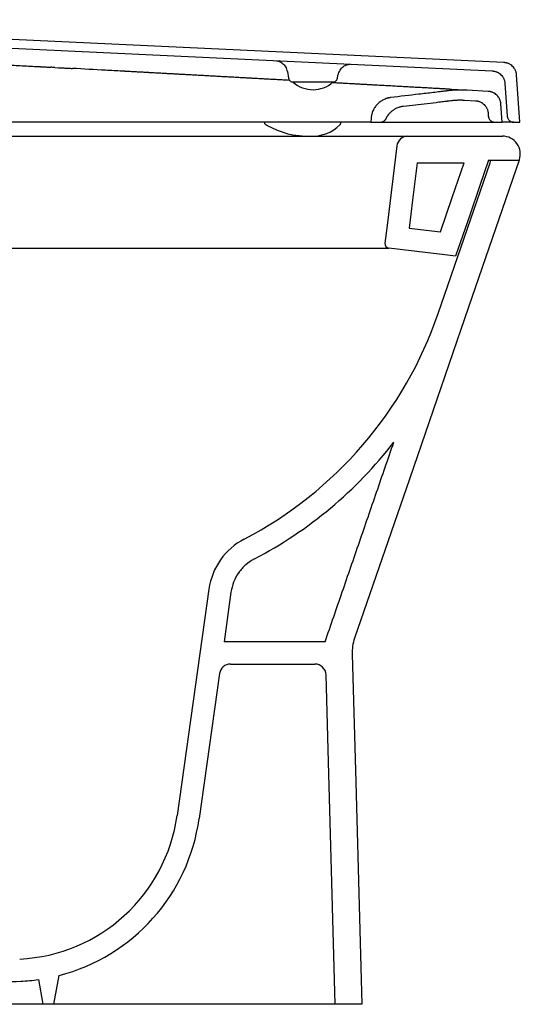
# Model space of a CAD drawing. Header units: millimetres. Extents: x 1143.675 to 1144.225, y 838.048 to 838.49.
# Tile 2 of 2: x 1144 to 1144.225, y 838.048 to 838.49. Entities that reach past the tile are written whole.
import ezdxf

# ---------------------------------------------------------------- set-up
doc = ezdxf.new("R2010")
doc.units = ezdxf.units.MM
doc.layers.add('SANINDUSA', color=3, linetype='Continuous')

msp = doc.modelspace()

# ---------------------------------------------------------------- linework, layer by layer
at = {"layer": 'SANINDUSA'}
for p, q in [((1144.217284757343, 838.4712105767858), (1143.808921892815, 838.4904684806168)), ((1143.817058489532, 838.486080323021), (1144.212033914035, 838.4674537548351)), ((1144.01191858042, 838.4692078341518), (1144.013745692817, 838.4691080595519)), ((1144.015573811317, 838.4690081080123), (1144.017277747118, 838.4689147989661)), ((1144.023473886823, 838.4685739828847), (1144.023446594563, 838.4685754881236)), ((1144.119999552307, 838.467136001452), (1144.120527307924, 838.464142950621)), ((1144.1210248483, 838.463193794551), (1144.120087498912, 838.463245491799)), ((1144.122536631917, 838.4624952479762), (1144.140499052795, 838.4624952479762)), ((1144.142508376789, 838.464142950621), (1144.142742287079, 838.4654695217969)), ((1144.224472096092, 838.4444052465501), (1144.222987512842, 838.465635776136)), ((1144.141495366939, 838.4620647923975), (1144.139867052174, 838.4621545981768)), ((1144.198823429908, 838.4589030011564), (1144.19884933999, 838.4589015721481)), ((1144.210237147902, 838.4582735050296), (1144.20079608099, 838.458794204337)), ((1144.217736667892, 838.4618788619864), (1144.218763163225, 838.4471960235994)), ((1144.199606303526, 838.4543529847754), (1144.204515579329, 838.4540822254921)), ((1144.216472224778, 838.4444052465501), (1144.215892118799, 838.4527011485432)), ((1144.157654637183, 838.4462544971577), (1144.157525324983, 838.4444052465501)), ((1144.164379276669, 838.4460914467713), (1144.164383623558, 838.446091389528)), ((1144.210170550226, 838.4485098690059), (1144.210262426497, 838.4471959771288)), ((1144.157525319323, 838.4444052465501), (1143.871661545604, 838.4444052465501)), ((1144.157525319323, 838.4444052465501), (1144.161686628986, 838.4444052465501)), ((1144.161686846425, 838.4444052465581), (1144.213255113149, 838.4444052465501)), ((1144.213255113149, 838.4444052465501), (1144.216472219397, 838.4444052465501)), ((1144.221755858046, 838.4444052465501), (1144.224472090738, 838.4444052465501)), ((1143.860301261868, 838.438134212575), (1144.174133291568, 838.438134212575)), ((1144.174133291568, 838.438134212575), (1144.216641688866, 838.4381342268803)), ((1144.169170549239, 838.4337435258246), (1144.164789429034, 838.3980596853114)), ((1144.210417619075, 838.4274160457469), (1144.224166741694, 838.4274160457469)), ((1144.211033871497, 838.4261342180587), (1144.211475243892, 838.4274160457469)), ((1144.224205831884, 838.4275296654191), (1144.224166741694, 838.4274160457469)), ((1144.178311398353, 838.4261342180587), (1144.199400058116, 838.4261342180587)), ((1144.187737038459, 838.3584757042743), (1144.211033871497, 838.4261342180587)), ((1144.164789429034, 838.3980596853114), (1144.163814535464, 838.3901193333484)), ((1144.174714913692, 838.396841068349), (1144.188721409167, 838.3951213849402)), ((1143.868878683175, 838.387890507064), (1144.165555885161, 838.387890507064)), ((1144.08478926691, 838.2346947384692), (1144.070490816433, 838.1329559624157)), ((1144.09469195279, 838.233302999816), (1144.091555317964, 838.210984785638)), ((1144.136951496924, 838.210984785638), (1144.091555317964, 838.210984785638)), ((1144.094496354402, 838.2009847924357), (1144.132367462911, 838.2009847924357)), ((1144.089545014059, 838.1966806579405), (1144.08039349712, 838.1315642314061)), ((1144.015156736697, 838.0481342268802), (1144.017440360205, 838.0610852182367)), ((1144.008198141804, 838.0592420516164), (1144.010156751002, 838.0481342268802)), ((1144.007656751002, 838.0481342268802), (1143.743356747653, 838.0481342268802)), ((1144.007849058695, 838.0481342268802), (1144.007656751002, 838.0481342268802)), ((1144.010156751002, 838.0481342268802), (1144.007849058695, 838.0481342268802)), ((1144.015156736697, 838.0481342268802), (1144.010156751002, 838.0481342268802)), ((1144.141488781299, 838.0481342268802), (1144.015156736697, 838.0481342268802)), ((1144.15349345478, 838.0481342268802), (1144.141488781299, 838.0481342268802))]:
    msp.add_line(p, q, dxfattribs=at)
at = {"layer": 'SANINDUSA', "flags": 128}
for points in [[(1144.110303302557, 838.4433228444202), (1144.110726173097, 838.4430942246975), (1144.110841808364, 838.4430299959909), (1144.110869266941, 838.4430148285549), (1144.110882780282, 838.44300737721), (1144.110883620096, 838.4430069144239), (1144.110883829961, 838.4430067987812), (1144.110883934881, 838.4430067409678), (1144.110883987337, 838.4430067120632), (1144.110884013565, 838.4430066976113), (1144.110884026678, 838.4430066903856), (1144.110884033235, 838.4430066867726), (1144.110884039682, 838.443006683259), (1144.115458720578, 838.4408004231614), (1144.120169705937, 838.4392372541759), (1144.122447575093, 838.4387497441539), (1144.126690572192, 838.4382416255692), (1144.12797205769, 838.4381738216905), (1144.128741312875, 838.4381508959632), (1144.129525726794, 838.4381396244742), (1144.130067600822, 838.4381381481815), (1144.13021986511, 838.4381385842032), (1144.130298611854, 838.438138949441), (1144.130318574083, 838.4381390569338), (1144.130328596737, 838.4381391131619), (1144.130331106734, 838.4381391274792), (1144.130331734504, 838.4381391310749), (1144.130331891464, 838.4381391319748), (1144.130331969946, 838.4381391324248), (1144.130331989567, 838.4381391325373), (1144.130331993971, 838.4381391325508), (1144.13034421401, 838.4381391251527), (1144.130605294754, 838.4381399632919), (1144.13101665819, 838.4381429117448)], [(1144.224166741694, 838.4274160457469), (1144.201394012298, 838.3612798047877), (1144.174806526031, 838.2840645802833), (1144.150190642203, 838.2125754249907)], [(1144.210417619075, 838.4274160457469), (1144.206346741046, 838.415593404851), (1144.201915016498, 838.4027227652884), (1144.19554018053, 838.384209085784)], [(1144.178311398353, 838.4261342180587), (1144.176254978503, 838.4093848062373), (1144.174714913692, 838.396841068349)], [(1144.188721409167, 838.3951213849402), (1144.194041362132, 838.4105716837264), (1144.199400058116, 838.4261342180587)], [(1144.19554018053, 838.384209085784), (1144.190723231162, 838.3848005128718), (1144.165555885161, 838.387890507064)], [(1144.149108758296, 838.2055069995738), (1144.150713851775, 838.1478982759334), (1144.152103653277, 838.0980162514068), (1144.15349345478, 838.0481342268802)], [(1144.141488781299, 838.0481342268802), (1144.139964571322, 838.1028407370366), (1144.138455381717, 838.1570082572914), (1144.137365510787, 838.1961240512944)]]:
    msp.add_lwpolyline(points, dxfattribs=at)
at = {"layer": 'SANINDUSA'}
for centre, radius, start, end in [((1144.131511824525, 838.4722483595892), 0.01324676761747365, 227.617710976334, 312.5815556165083), ((1144.131266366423, 838.455681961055), 0.01754082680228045, 269.1843194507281, 314.4734662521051), ((1144.174133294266, 838.4331342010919), 0.005000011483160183, 90.00003091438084, 173.0002699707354), ((1144.216641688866, 838.4301342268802), 0.008000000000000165, 340.9998770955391, 90), ((1144.16579963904, 838.3898756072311), 0.002000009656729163, 173.0003967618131, 262.999595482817), ((1144.017384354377, 838.41677484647), 0.1800522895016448, 297.5372898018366, 341.1077125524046), ((1144.017471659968, 838.4166543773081), 0.1899051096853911, 297.530779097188, 322.3470854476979), ((1144.11449737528, 838.2305194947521), 0.03000007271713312, 117.5381356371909, 171.9999217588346), ((1144.169100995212, 838.206064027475), 0.01999999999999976, 160.9998770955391, 181.5959535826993), ((1144.094496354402, 838.1959847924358), 0.005000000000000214, 90, 172.0000000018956), ((1144.132367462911, 838.1959847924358), 0.004999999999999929, 1.595953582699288, 90), ((1143.996220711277, 838.1433939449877), 0.07500000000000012, 272.721264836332, 352.0000000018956), ((1143.996220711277, 838.1433939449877), 0.08499999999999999, 284.4563835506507, 352.0000000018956), ((1143.985286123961, 838.3734467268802), 0.3153125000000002, 266.7971844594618, 272.721264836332), ((1143.996220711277, 838.1433939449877), 0.08499999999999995, 272.721264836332, 278.1005622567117)]:
    msp.add_arc(centre, radius, start, end, dxfattribs=at)
for points, knots in [([(1144.115142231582, 838.4720230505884), (1144.115547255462, 838.4719628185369), (1144.116370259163, 838.4718404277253), (1144.117902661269, 838.4709250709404), (1144.119343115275, 838.4693526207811), (1144.119778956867, 838.4678746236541), (1144.120003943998, 838.4671116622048)], [0, 0, 0, 0, 0.2339399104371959, 0.4753631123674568, 0.7291755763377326, 1, 1, 1, 1]), ([(1144.222987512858, 838.4656357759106), (1144.22298168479, 838.4657082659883), (1144.222970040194, 838.4658531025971), (1144.22294261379, 838.4660692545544), (1144.222907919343, 838.4662841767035), (1144.222865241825, 838.4664978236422), (1144.222789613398, 838.4668161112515), (1144.222661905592, 838.4672340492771), (1144.22245548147, 838.4677390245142), (1144.222204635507, 838.4682228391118), (1144.221812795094, 838.4688350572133), (1144.221221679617, 838.4695293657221), (1144.220513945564, 838.4701057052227), (1144.219893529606, 838.470484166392), (1144.219403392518, 838.470724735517), (1144.218894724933, 838.4709196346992), (1144.218428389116, 838.471051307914), (1144.218011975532, 838.471135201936), (1144.217649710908, 838.4711869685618), (1144.217406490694, 838.4712027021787), (1144.21728476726, 838.4712105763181)], [0, 0, 0, 0, 0.02502138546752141, 0.04999322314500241, 0.07494852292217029, 0.09992036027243, 0.1249417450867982, 0.1875029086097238, 0.2500640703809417, 0.3124115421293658, 0.3747590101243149, 0.4998950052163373, 0.6243355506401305, 0.6870047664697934, 0.749673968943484, 0.8119370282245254, 0.8742000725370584, 0.9161594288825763, 0.9580406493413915, 1, 1, 1, 1]), ([(1143.993616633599, 838.4702052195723), (1143.993617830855, 838.4702051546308), (1143.993621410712, 838.4702049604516), (1143.993626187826, 838.4702047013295), (1143.993633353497, 838.4702043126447), (1143.993650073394, 838.4702034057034), (1143.993683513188, 838.4702015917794), (1143.993750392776, 838.4701979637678), (1143.993884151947, 838.4701907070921), (1143.99415167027, 838.4701761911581), (1143.994686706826, 838.470147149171), (1143.995756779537, 838.4700890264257), (1143.997896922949, 838.469972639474), (1143.999731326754, 838.4698726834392), (1144.00095425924, 838.4698060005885)], [0, 0, 0, 0, 0.0009765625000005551, 0.0009765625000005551, 0.001953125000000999, 0.003906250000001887, 0.007812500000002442, 0.01562500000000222, 0.03125000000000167, 0.06250000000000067, 0.1250000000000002, 0.2500000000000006, 0.5000000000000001, 1, 1, 1, 1]), ([(1144.008263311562, 838.4694072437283), (1144.008274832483, 838.4694066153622), (1144.008282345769, 838.4694062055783), (1144.008301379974, 838.4694051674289), (1144.008329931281, 838.4694036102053), (1144.008396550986, 838.4693999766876), (1144.008529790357, 838.4693927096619), (1144.008796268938, 838.469378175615), (1144.009329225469, 838.469349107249), (1144.009786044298, 838.4693241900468), (1144.01009058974, 838.4693075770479)], [0, 0, 0, 0, 0.015625, 0.015625, 0.03125000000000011, 0.06249999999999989, 0.1249999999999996, 0.2499999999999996, 0.4999999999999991, 1, 1, 1, 1]), ([(1144.015573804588, 838.4690084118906), (1144.015269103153, 838.4690250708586), (1144.014659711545, 838.4690583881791), (1144.014050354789, 838.4690916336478), (1144.013745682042, 838.4691082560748)], [0, 0, 0, 0, 0.5000092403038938, 0.9999999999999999, 0.9999999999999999, 0.9999999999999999, 0.9999999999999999]), ([(1144.017277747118, 838.4689147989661), (1144.017910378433, 838.468880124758), (1144.018859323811, 838.4688280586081), (1144.019887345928, 838.468771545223), (1144.020282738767, 838.4687497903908), (1144.020364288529, 838.4687453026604), (1144.020363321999, 838.468745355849), (1144.020364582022, 838.4687452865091), (1144.020366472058, 838.4687451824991), (1144.02037088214, 838.4687449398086), (1144.020379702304, 838.4687444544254), (1144.020397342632, 838.4687434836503), (1144.020452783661, 838.4687404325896), (1144.020825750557, 838.4687199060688), (1144.021833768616, 838.4686644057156), (1144.022801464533, 838.4686110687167), (1144.023446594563, 838.4685754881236)], [0, 0, 0, 0, 0.1250000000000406, 0.187500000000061, 0.2031250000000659, 0.2031250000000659, 0.2036132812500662, 0.2036132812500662, 0.2041015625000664, 0.2050781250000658, 0.2070312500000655, 0.2109375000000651, 0.2187500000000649, 0.2500000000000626, 0.5000000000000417, 1, 1, 1, 1]), ([(1144.051248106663, 838.4670421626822), (1144.050417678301, 838.4670879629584), (1144.049171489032, 838.4671566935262), (1144.047873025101, 838.467228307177), (1144.047379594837, 838.4672555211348), (1144.047288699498, 838.4672605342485), (1144.047249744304, 838.4672626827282), (1144.047230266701, 838.4672637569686), (1144.047218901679, 838.4672643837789), (1144.04719954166, 838.4672654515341), (1144.047034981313, 838.4672745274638), (1144.046560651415, 838.4673006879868), (1144.043617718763, 838.4674629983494), (1144.040828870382, 838.467616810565), (1144.033391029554, 838.4680270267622), (1144.028431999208, 838.4683005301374), (1144.023473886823, 838.4685739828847)], [0, 0, 0, 0, 0.1250000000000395, 0.1875000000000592, 0.1953125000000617, 0.1992187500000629, 0.2011718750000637, 0.2011718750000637, 0.2021484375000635, 0.2021484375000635, 0.2031250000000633, 0.2187500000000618, 0.2500000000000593, 0.5000000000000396, 0.5000000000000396, 1, 1, 1, 1]), ([(1144.059246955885, 838.4666010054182), (1144.058915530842, 838.4666192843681), (1144.058418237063, 838.4666467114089), (1144.057837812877, 838.466678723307), (1144.057547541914, 838.4666947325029), (1144.057402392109, 838.4667027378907), (1144.057329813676, 838.4667067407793), (1144.057293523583, 838.466708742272), (1144.057275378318, 838.4667097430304), (1144.057267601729, 838.4667101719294), (1144.057262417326, 838.4667104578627), (1144.057258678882, 838.4667106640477), (1144.057257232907, 838.466710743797)], [0, 0, 0, 0, 0.4999999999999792, 0.7499999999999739, 0.8749999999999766, 0.9374999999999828, 0.9687499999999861, 0.9843749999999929, 0.9921874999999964, 0.9960937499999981, 0.9960937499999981, 1, 1, 1, 1]), ([(1144.14274295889, 838.4654738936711), (1144.142990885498, 838.466291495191), (1144.143469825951, 838.4678709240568), (1144.145095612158, 838.4695048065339), (1144.146814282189, 838.4703855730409), (1144.147725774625, 838.4704391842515), (1144.148171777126, 838.470465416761)], [0, 0, 0, 0, 0.2738860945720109, 0.5290885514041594, 0.769578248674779, 1, 1, 1, 1]), ([(1144.212033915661, 838.4674537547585), (1144.212106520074, 838.4674495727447), (1144.212251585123, 838.4674412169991), (1144.212468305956, 838.4674187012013), (1144.212683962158, 838.4673888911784), (1144.21289852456, 838.467351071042), (1144.213218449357, 838.4672826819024), (1144.213639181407, 838.4671644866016), (1144.214148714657, 838.4669695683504), (1144.214638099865, 838.4667297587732), (1144.2152590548, 838.4663519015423), (1144.215966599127, 838.4657766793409), (1144.216558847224, 838.4650821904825), (1144.216951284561, 838.4644705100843), (1144.217202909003, 838.4639859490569), (1144.217409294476, 838.4634818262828), (1144.217551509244, 838.4630185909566), (1144.217644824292, 838.4626041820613), (1144.21770479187, 838.4622431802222), (1144.217726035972, 838.4620003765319), (1144.217736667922, 838.461878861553)], [0, 0, 0, 0, 0.02502138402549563, 0.04999321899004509, 0.07494851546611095, 0.09992034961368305, 0.1249417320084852, 0.1875029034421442, 0.2500640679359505, 0.312411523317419, 0.3747589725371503, 0.4998949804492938, 0.624335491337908, 0.6870047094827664, 0.7496739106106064, 0.8119369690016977, 0.8742000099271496, 0.9161593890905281, 0.9580406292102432, 1, 1, 1, 1]), ([(1144.077461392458, 838.4655964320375), (1144.077057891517, 838.46561868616), (1144.076452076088, 838.4656520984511), (1144.075744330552, 838.4656911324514), (1144.075390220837, 838.46571066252), (1144.075213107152, 838.4657204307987), (1144.075124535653, 838.4657253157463), (1144.075080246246, 838.465727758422), (1144.075058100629, 838.4657289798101), (1144.075048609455, 838.465729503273), (1144.075042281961, 838.4657298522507), (1144.075037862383, 838.4657300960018), (1144.075035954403, 838.465730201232)], [0, 0, 0, 0, 0.4999999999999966, 0.7500000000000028, 0.8750000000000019, 0.9375000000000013, 0.9687499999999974, 0.9843749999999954, 0.992187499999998, 0.996093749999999, 0.996093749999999, 1, 1, 1, 1]), ([(1144.105575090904, 838.4640458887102), (1144.105220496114, 838.4640654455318), (1144.104687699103, 838.4640948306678), (1144.104064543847, 838.464129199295), (1144.103752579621, 838.4641464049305), (1144.103596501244, 838.4641550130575), (1144.103529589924, 838.4641587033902), (1144.103484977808, 838.464161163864), (1144.103460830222, 838.464162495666), (1144.103440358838, 838.4641636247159)], [0, 0, 0, 0, 0.500000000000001, 0.7500000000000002, 0.8750000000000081, 0.9375000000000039, 0.9687500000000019, 0.9687500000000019, 1, 1, 1, 1]), ([(1144.120526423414, 838.4641479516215), (1144.120590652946, 838.4639227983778), (1144.120718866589, 838.4634733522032), (1144.121196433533, 838.462936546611), (1144.121818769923, 838.4625668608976), (1144.12229786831, 838.4625190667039), (1144.122536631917, 838.4624952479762)], [0, 0, 0, 0, 0.2518336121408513, 0.5027049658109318, 0.7521679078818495, 1, 1, 1, 1]), ([(1144.140499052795, 838.4624952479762), (1144.140737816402, 838.4625190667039), (1144.141216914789, 838.4625668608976), (1144.14183925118, 838.462936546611), (1144.142316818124, 838.4634733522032), (1144.142445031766, 838.4639227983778), (1144.142509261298, 838.4641479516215)], [0, 0, 0, 0, 0.2478320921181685, 0.4972950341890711, 0.7481663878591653, 1, 1, 1, 1]), ([(1144.152298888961, 838.4614689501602), (1144.152016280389, 838.4614845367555), (1144.151590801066, 838.4615080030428), (1144.151091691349, 838.4615355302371), (1144.150841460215, 838.4615493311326), (1144.150716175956, 838.4615562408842), (1144.150653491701, 838.4615596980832), (1144.150626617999, 838.4615611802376), (1144.150608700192, 838.4615621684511), (1144.150598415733, 838.4615627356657), (1144.15059077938, 838.4615631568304)], [0, 0, 0, 0, 0.4999999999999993, 0.7499999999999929, 0.8749999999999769, 0.9374999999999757, 0.9687499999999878, 0.9843749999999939, 0.9843749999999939, 1, 1, 1, 1]), ([(1144.191836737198, 838.4584834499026), (1144.191710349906, 838.458467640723), (1144.191583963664, 838.4584518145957), (1144.191394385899, 838.4584280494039), (1144.191325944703, 838.4584194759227), (1144.191193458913, 838.4584029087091), (1144.190862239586, 838.4583615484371), (1144.190001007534, 838.4582547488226), (1144.189205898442, 838.4581576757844), (1144.187615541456, 838.4579652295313), (1144.186555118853, 838.4578391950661), (1144.18337351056, 838.4574654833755), (1144.181251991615, 838.4572221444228), (1144.17488753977, 838.4564922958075), (1144.170644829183, 838.4560050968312), (1144.166404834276, 838.4554815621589)], [0, 0, 0, 0, 0.01562500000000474, 0.01562500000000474, 0.0234375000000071, 0.0234375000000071, 0.03125000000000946, 0.06250000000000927, 0.1250000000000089, 0.1250000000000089, 0.250000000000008, 0.250000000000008, 0.5000000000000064, 0.5000000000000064, 1, 1, 1, 1]), ([(1144.170769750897, 838.4604502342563), (1144.170533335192, 838.460463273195), (1144.170176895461, 838.46048293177), (1144.169757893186, 838.4605060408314), (1144.169547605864, 838.460517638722), (1144.169442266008, 838.4605234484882), (1144.16939707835, 838.4605259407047), (1144.169366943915, 838.4605276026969), (1144.169352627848, 838.4605283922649), (1144.169336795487, 838.4605292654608)], [0, 0, 0, 0, 0.4999999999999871, 0.7499999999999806, 0.8749999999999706, 0.9374999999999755, 0.9687499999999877, 0.9687499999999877, 1, 1, 1, 1]), ([(1144.184539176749, 838.4596908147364), (1144.184357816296, 838.4597008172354), (1144.184083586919, 838.4597159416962), (1144.183759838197, 838.4597337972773), (1144.183597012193, 838.4597427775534), (1144.183515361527, 838.4597472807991), (1144.183480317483, 838.459749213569), (1144.183456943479, 838.4597505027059), (1144.183446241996, 838.4597510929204), (1144.183433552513, 838.4597517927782)], [0, 0, 0, 0, 0.5000000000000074, 0.7500000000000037, 0.8749999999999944, 0.9375000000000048, 0.9687500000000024, 0.9687500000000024, 1, 1, 1, 1]), ([(1144.20079608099, 838.458794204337), (1144.200582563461, 838.4588051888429), (1144.200155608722, 838.458827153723), (1144.199514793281, 838.4588496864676), (1144.198873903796, 838.458864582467), (1144.198232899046, 838.4588710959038), (1144.197591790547, 838.458869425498), (1144.19695057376, 838.4588595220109), (1144.196149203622, 838.4588368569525), (1144.195188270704, 838.4587928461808), (1144.194068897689, 838.4587158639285), (1144.192951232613, 838.4586155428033), (1144.192208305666, 838.4585274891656), (1144.191836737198, 838.4584834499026)], [0, 0, 0, 0, 0.07145094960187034, 0.1428750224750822, 0.2142839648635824, 0.2856895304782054, 0.3571034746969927, 0.4285375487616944, 0.5000034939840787, 0.6250226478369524, 0.7499864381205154, 0.8749578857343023, 1, 1, 1, 1]), ([(1144.192879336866, 838.4592308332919), (1144.192989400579, 838.459224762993), (1144.193209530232, 838.4592126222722), (1144.193422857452, 838.4592008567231), (1144.193529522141, 838.459194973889)], [0, 0, 0, 0, 0.4999949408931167, 1, 1, 1, 1]), ([(1144.193529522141, 838.459194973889), (1144.193635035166, 838.4591891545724), (1144.193846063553, 838.4591775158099), (1144.194050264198, 838.4591662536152), (1144.194152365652, 838.4591606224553)], [0, 0, 0, 0, 0.4999944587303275, 1, 1, 1, 1]), ([(1144.194152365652, 838.4591606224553), (1144.194253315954, 838.4591550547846), (1144.194455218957, 838.4591439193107), (1144.194650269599, 838.4591331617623), (1144.194747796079, 838.4591277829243)], [0, 0, 0, 0, 0.4999940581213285, 1, 1, 1, 1]), ([(1144.194747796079, 838.4591277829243), (1144.19484417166, 838.4591224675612), (1144.195036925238, 838.4591118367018), (1144.195222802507, 838.4591015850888), (1144.195315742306, 838.459096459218)], [0, 0, 0, 0, 0.4999937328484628, 1, 1, 1, 1]), ([(1144.195315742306, 838.459096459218), (1144.195407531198, 838.4590913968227), (1144.195591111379, 838.4590812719), (1144.195767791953, 838.4590715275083), (1144.195856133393, 838.459066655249)], [0, 0, 0, 0, 0.4999934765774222, 1, 1, 1, 1]), ([(1144.195856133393, 838.459066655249), (1144.195943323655, 838.4590618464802), (1144.196117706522, 838.4590522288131), (1144.196285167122, 838.4590429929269), (1144.196368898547, 838.4590383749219)], [0, 0, 0, 0, 0.4999932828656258, 1, 1, 1, 1]), ([(1144.196368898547, 838.4590383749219), (1144.19646604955, 838.4590330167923), (1144.196660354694, 838.45902230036), (1144.19684502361, 838.4590121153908), (1144.19693735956, 838.4590070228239)], [0, 0, 0, 0, 0.4999919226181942, 1, 1, 1, 1]), ([(1144.19693735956, 838.4590070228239), (1144.197028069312, 838.459002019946), (1144.197209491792, 838.4589920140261), (1144.197381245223, 838.4589825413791), (1144.197467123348, 838.4589778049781)], [0, 0, 0, 0, 0.4999917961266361, 1, 1, 1, 1]), ([(1144.197467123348, 838.4589778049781), (1144.197551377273, 838.4589731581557), (1144.197719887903, 838.4589638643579), (1144.197878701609, 838.4589551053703), (1144.197958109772, 838.4589507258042)], [0, 0, 0, 0, 0.499991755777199, 0.9999999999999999, 0.9999999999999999, 0.9999999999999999, 0.9999999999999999]), ([(1144.197958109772, 838.4589507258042), (1144.19803589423, 838.4589464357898), (1144.198191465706, 838.4589378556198), (1144.198337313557, 838.4589298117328), (1144.198410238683, 838.4589257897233)], [0, 0, 0, 0, 0.4999917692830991, 0.9999999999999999, 0.9999999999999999, 0.9999999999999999, 0.9999999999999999]), ([(1144.198410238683, 838.4589257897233), (1144.198481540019, 838.4589218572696), (1144.198624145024, 838.4589139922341), (1144.198757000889, 838.4589066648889), (1144.198823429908, 838.4589030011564)], [0, 0, 0, 0, 0.4999918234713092, 0.9999999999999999, 0.9999999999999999, 0.9999999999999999, 0.9999999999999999]), ([(1144.215892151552, 838.4527006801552), (1144.215886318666, 838.4527732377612), (1144.215874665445, 838.4529181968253), (1144.215847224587, 838.4531345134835), (1144.21581251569, 838.4533495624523), (1144.215769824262, 838.4535632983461), (1144.215694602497, 838.4538798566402), (1144.215568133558, 838.4542943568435), (1144.215363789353, 838.4547961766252), (1144.21511469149, 838.4552787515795), (1144.214726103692, 838.4558883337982), (1144.214139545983, 838.4565812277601), (1144.213438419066, 838.4571566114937), (1144.212822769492, 838.4575357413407), (1144.212337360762, 838.4577771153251), (1144.211831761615, 838.4579741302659), (1144.211367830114, 838.4581079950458), (1144.210954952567, 838.4581938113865), (1144.210597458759, 838.458247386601), (1144.210357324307, 838.4582647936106), (1144.210237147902, 838.4582735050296)], [0, 0, 0, 0, 0.02518127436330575, 0.05030835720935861, 0.07541445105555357, 0.1005328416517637, 0.1256967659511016, 0.1879680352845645, 0.250239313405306, 0.3129134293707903, 0.3755875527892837, 0.5000584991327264, 0.6251990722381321, 0.6875614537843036, 0.7499238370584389, 0.8124880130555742, 0.8750521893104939, 0.9167266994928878, 0.9583254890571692, 1, 1, 1, 1]), ([(1144.166404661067, 838.4554815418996), (1144.166309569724, 838.4554689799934), (1144.166119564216, 838.4554438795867), (1144.16583625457, 838.4553959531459), (1144.165554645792, 838.4553405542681), (1144.165274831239, 838.4552769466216), (1144.16499678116, 838.4552053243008), (1144.164536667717, 838.4550726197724), (1144.163903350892, 838.4548500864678), (1144.163117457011, 838.4544945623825), (1144.162365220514, 838.4540732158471), (1144.161414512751, 838.4534272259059), (1144.160336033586, 838.4524701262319), (1144.159437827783, 838.4513413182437), (1144.158843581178, 838.4503574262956), (1144.158463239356, 838.449583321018), (1144.158151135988, 838.4487808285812), (1144.157936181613, 838.4480468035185), (1144.157795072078, 838.4473930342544), (1144.157704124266, 838.4468261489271), (1144.157671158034, 838.4464451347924), (1144.157654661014, 838.4462544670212)], [0, 0, 0, 0, 0.02088884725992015, 0.04173877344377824, 0.06256689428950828, 0.08339037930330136, 0.1042264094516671, 0.1250921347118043, 0.1876763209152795, 0.250221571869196, 0.3127313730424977, 0.375216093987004, 0.5002996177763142, 0.6251174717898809, 0.6877517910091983, 0.7503777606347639, 0.8127185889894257, 0.875062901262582, 0.9167299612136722, 0.9583298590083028, 0.9999999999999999, 0.9999999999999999, 0.9999999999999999, 0.9999999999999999]), ([(1144.172206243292, 838.4516478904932), (1144.175742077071, 838.4520645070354), (1144.179278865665, 838.4524650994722), (1144.184583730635, 838.4530770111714), (1144.186351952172, 838.4532829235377), (1144.189003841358, 838.4536000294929), (1144.190108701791, 838.4537338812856), (1144.191323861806, 838.4538843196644), (1144.191655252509, 838.4539256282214), (1144.191876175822, 838.4539532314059), (1144.191987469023, 838.4539671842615), (1144.192514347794, 838.4540332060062), (1144.192935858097, 838.4540858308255), (1144.193357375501, 838.4541382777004)], [0, 0, 0, 0, 0.500000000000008, 0.500000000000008, 0.75000000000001, 0.75000000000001, 0.875000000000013, 0.9062500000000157, 0.9218750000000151, 0.9218750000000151, 0.9375000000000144, 0.9375000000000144, 1, 1, 1, 1]), ([(1144.193357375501, 838.4541382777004), (1144.19354613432, 838.4541608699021), (1144.193923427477, 838.4542060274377), (1144.194490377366, 838.4542620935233), (1144.195057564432, 838.4543095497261), (1144.195625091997, 838.4543475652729), (1144.1961929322, 838.454376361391), (1144.196761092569, 838.4543958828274), (1144.197329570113, 838.4544061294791), (1144.19789836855, 838.4544071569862), (1144.198467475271, 838.4543987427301), (1144.199036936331, 838.4543817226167), (1144.199416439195, 838.4543625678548), (1144.199606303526, 838.4543529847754)], [0, 0, 0, 0, 0.09108977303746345, 0.1820712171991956, 0.272968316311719, 0.3638051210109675, 0.4546057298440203, 0.5453942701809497, 0.636194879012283, 0.7270316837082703, 0.8179287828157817, 0.9089102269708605, 1, 1, 1, 1]), ([(1144.204515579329, 838.4540822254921), (1144.204587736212, 838.4540774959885), (1144.204731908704, 838.454068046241), (1144.204947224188, 838.4540440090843), (1144.20516143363, 838.4540127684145), (1144.205374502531, 838.4539736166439), (1144.20569209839, 838.4539033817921), (1144.206109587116, 838.4537830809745), (1144.206615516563, 838.4535859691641), (1144.207101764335, 838.4533442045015), (1144.207717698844, 838.452964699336), (1144.208419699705, 838.4523883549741), (1144.209006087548, 838.4516950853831), (1144.209394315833, 838.4510852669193), (1144.209643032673, 838.4506031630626), (1144.209847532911, 838.4501004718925), (1144.209988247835, 838.4496386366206), (1144.21008020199, 838.449226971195), (1144.210139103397, 838.4488700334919), (1144.210160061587, 838.4486299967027), (1144.210170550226, 838.4485098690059)], [0, 0, 0, 0, 0.02501665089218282, 0.04998432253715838, 0.0749356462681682, 0.0999033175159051, 0.124919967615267, 0.1874599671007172, 0.2499999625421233, 0.312539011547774, 0.375078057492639, 0.5000283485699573, 0.6249815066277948, 0.6874242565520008, 0.749867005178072, 0.8124080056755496, 0.8749490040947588, 0.9166579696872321, 0.9582910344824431, 1, 1, 1, 1]), ([(1144.16438362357, 838.4460913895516), (1144.164430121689, 838.4461847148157), (1144.164522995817, 838.4463711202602), (1144.164673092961, 838.4466447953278), (1144.164830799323, 838.446913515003), (1144.164996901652, 838.4471768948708), (1144.165171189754, 838.4474350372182), (1144.165353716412, 838.447687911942), (1144.165544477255, 838.4479355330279), (1144.165941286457, 838.4484188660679), (1144.166592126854, 838.4490977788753), (1144.167566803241, 838.4498865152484), (1144.16863159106, 838.4505495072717), (1144.169582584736, 838.4509853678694), (1144.170369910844, 838.4512611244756), (1144.170972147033, 838.4514297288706), (1144.171584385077, 838.4515630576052), (1144.171998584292, 838.4516195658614), (1144.172206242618, 838.4516478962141)], [0, 0, 0, 0, 0.03126734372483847, 0.06245257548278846, 0.0935860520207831, 0.1246982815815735, 0.1558198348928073, 0.186981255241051, 0.2182129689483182, 0.2495451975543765, 0.3745136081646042, 0.4994320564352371, 0.6246301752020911, 0.7497142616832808, 0.8122691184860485, 0.8746712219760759, 0.9371665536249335, 1, 1, 1, 1]), ([(1144.161686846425, 838.4444052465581), (1144.161742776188, 838.4444061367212), (1144.161854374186, 838.4444079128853), (1144.162021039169, 838.4444223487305), (1144.162186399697, 838.4444454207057), (1144.162350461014, 838.4444779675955), (1144.162593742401, 838.4445404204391), (1144.162909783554, 838.4446549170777), (1144.163280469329, 838.4448522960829), (1144.163620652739, 838.4450987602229), (1144.163889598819, 838.4453586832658), (1144.164096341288, 838.4456112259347), (1144.164254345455, 838.445842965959), (1144.164340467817, 838.4460084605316), (1144.164383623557, 838.4460913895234)], [0, 0, 0, 0, 0.05007206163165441, 0.09990998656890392, 0.1496696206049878, 0.19950754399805, 0.2495796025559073, 0.3744859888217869, 0.4993923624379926, 0.6244113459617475, 0.7494303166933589, 0.8330757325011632, 0.9163545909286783, 1, 1, 1, 1]), ([(1144.210262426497, 838.4471959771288), (1144.2102663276, 838.4471492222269), (1144.210274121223, 838.4470558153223), (1144.210294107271, 838.4469166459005), (1144.210320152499, 838.446778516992), (1144.210363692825, 838.4465959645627), (1144.210434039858, 838.4463716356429), (1144.210579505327, 838.4460259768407), (1144.210821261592, 838.4456212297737), (1144.211196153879, 838.4451992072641), (1144.211643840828, 838.4448537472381), (1144.212063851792, 838.4446407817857), (1144.212418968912, 838.4445194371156), (1144.212692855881, 838.4444542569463), (1144.212972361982, 838.444412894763), (1144.213160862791, 838.4444077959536), (1144.213255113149, 838.4444052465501)], [0, 0, 0, 0, 0.03127953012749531, 0.06249021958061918, 0.09370089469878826, 0.1249803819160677, 0.1875948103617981, 0.2502091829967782, 0.3747532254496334, 0.4999824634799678, 0.6244402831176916, 0.7496677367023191, 0.8120104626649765, 0.8743531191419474, 0.9371765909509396, 1, 1, 1, 1]), ([(1144.218763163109, 838.4471960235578), (1144.21876706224, 838.4471492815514), (1144.218774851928, 838.4470559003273), (1144.218794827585, 838.4469167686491), (1144.218820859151, 838.4467786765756), (1144.218864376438, 838.4465961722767), (1144.218934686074, 838.4463719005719), (1144.219080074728, 838.4460263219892), (1144.219321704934, 838.4456216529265), (1144.219696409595, 838.4451996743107), (1144.220143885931, 838.4448541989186), (1144.220563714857, 838.4446411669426), (1144.220918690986, 838.4445197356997), (1144.221192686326, 838.444454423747), (1144.221472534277, 838.4444129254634), (1144.221661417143, 838.4444078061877), (1144.221755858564, 838.4444052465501)], [0, 0, 0, 0, 0.03127048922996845, 0.06247221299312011, 0.09367394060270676, 0.1249444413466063, 0.1875405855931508, 0.2501367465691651, 0.3746454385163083, 0.4998384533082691, 0.6242603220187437, 0.7494524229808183, 0.8117762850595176, 0.8741001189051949, 0.9370500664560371, 1, 1, 1, 1]), ([(1144.109712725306, 838.4444052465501), (1144.109714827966, 838.4443716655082), (1144.109716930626, 838.4443380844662), (1144.109719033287, 838.4443045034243), (1144.109725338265, 838.4442038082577), (1144.109737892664, 838.4440033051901), (1144.109864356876, 838.4437269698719), (1144.110049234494, 838.4434871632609), (1144.110218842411, 838.443377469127), (1144.110303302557, 838.4433228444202)], [-0.08439235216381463, -0.08439235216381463, -0.08439235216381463, -0.08439235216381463, 0, 0, 0, 0.2530565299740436, 0.5038832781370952, 0.7529473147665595, 1, 1, 1, 1]), ([(1144.143555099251, 838.4431652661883), (1144.143626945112, 838.4432438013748), (1144.143770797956, 838.4434010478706), (1144.143920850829, 838.4436852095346), (1144.144020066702, 838.4439911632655), (1144.14403185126, 838.4442041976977), (1144.144037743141, 838.4443107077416), (1144.144039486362, 838.4443422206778), (1144.144041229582, 838.4443737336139), (1144.144042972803, 838.4444052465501)], [0, 0, 0, 0, 0.249591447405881, 0.4997426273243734, 0.7498881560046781, 1, 1, 1, 1.074000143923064, 1.074000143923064, 1.074000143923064, 1.074000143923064]), ([(1144.221755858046, 838.4444052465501), (1144.221638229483, 838.4444052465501), (1144.221402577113, 838.4444052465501), (1144.219690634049, 838.4444052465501), (1144.217646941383, 838.4444052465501), (1144.216472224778, 838.4444052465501)], [0, 0, 0, 0, 0.3373621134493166, 0.6758577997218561, 1, 1, 1, 1]), ([(1144.105250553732, 838.2482536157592), (1144.103898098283, 838.2475484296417), (1144.102588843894, 838.2466663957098), (1144.100185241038, 838.2445800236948), (1144.09909214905, 838.2433759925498), (1144.097229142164, 838.2407380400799), (1144.096460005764, 838.2393052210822), (1144.095297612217, 838.2363422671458), (1144.094904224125, 838.2348134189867), (1144.094691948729, 838.2333030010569)], [0, 0, 0, 0, 0.25, 0.25, 0.5, 0.5, 0.75, 0.75, 1, 1, 1, 1])]:
    msp.add_open_spline(points, degree=3, knots=knots, dxfattribs=at)
for points, degree in [([(1144.00095425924, 838.4698060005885), (1144.002172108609, 838.4697395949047), (1144.003389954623, 838.469673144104), (1144.004607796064, 838.469606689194)], 3), ([(1144.004607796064, 838.469606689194), (1144.005826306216, 838.469540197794), (1144.007044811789, 838.4694737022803), (1144.008263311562, 838.4694072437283)], 3), ([(1144.01009058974, 838.4693075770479), (1144.010699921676, 838.4692743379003), (1144.011309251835, 838.4692410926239), (1144.01191858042, 838.4692078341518)], 3), ([(1144.053253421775, 838.4669315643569), (1144.052585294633, 838.4669684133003), (1144.051916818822, 838.4670052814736), (1144.051248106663, 838.4670421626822)], 3), ([(1144.055256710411, 838.466821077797), (1144.054589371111, 838.4668578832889), (1144.053921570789, 838.4668947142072), (1144.053253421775, 838.4669315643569)], 3), ([(1144.057257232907, 838.466710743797), (1144.056590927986, 838.4667474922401), (1144.05592404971, 838.4667842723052), (1144.055256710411, 838.466821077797)], 3), ([(1144.061234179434, 838.4664914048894), (1144.060572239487, 838.4665279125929), (1144.059909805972, 838.4665644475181), (1144.059246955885, 838.4666010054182)], 3), ([(1144.063218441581, 838.4663819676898), (1144.062557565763, 838.4664184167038), (1144.061896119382, 838.4664548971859), (1144.061234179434, 838.4664914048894)], 3), ([(1144.065199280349, 838.4662727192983), (1144.064539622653, 838.4663091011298), (1144.063879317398, 838.4663455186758), (1144.063218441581, 838.4663819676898)], 3), ([(1144.067176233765, 838.466163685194), (1144.066517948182, 838.4661999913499), (1144.065858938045, 838.4662363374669), (1144.065199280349, 838.4662727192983)], 3), ([(1144.069148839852, 838.4660548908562), (1144.068492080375, 838.4660911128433), (1144.067834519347, 838.4661273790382), (1144.067176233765, 838.466163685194)], 3), ([(1144.071116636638, 838.4659463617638), (1144.070461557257, 838.4659824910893), (1144.06980559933, 838.4660186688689), (1144.069148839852, 838.4660548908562)], 3), ([(1144.073079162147, 838.465838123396), (1144.072425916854, 838.4658741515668), (1144.071771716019, 838.4659102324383), (1144.071116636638, 838.4659463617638)], 3), ([(1144.075035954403, 838.465730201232), (1144.07438469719, 838.465766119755), (1144.073732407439, 838.4658020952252), (1144.073079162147, 838.465838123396)], 3), ([(1144.079877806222, 838.4654631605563), (1144.079073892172, 838.4655074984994), (1144.078268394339, 838.4655519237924), (1144.077461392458, 838.4655964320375)], 3), ([(1144.082284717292, 838.465330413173), (1144.08148405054, 838.4653745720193), (1144.080681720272, 838.465418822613), (1144.079877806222, 838.4654631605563)], 3), ([(1144.084681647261, 838.4651982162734), (1144.083884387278, 838.4652421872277), (1144.083085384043, 838.4652862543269), (1144.082284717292, 838.465330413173)], 3), ([(1144.087068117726, 838.4650665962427), (1144.086274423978, 838.4651103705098), (1144.085478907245, 838.4651542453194), (1144.084681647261, 838.4651982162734)], 3), ([(1144.089443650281, 838.4649355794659), (1144.088653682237, 838.4649791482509), (1144.087861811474, 838.4650228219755), (1144.087068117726, 838.4650665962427)], 3), ([(1144.091807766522, 838.4648051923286), (1144.091021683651, 838.464848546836), (1144.090233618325, 838.4648920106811), (1144.089443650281, 838.4649355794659)], 3), ([(1144.094159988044, 838.4646754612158), (1144.093377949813, 838.4647185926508), (1144.092593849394, 838.464761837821), (1144.091807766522, 838.4648051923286)], 3), ([(1144.096499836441, 838.4645464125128), (1144.095722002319, 838.4645893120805), (1144.094942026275, 838.4646323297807), (1144.094159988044, 838.4646754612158)], 3), ([(1144.098826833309, 838.464418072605), (1144.098053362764, 838.4644607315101), (1144.097277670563, 838.4645035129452), (1144.096499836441, 838.4645464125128)], 3), ([(1144.101140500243, 838.4642904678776), (1144.100371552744, 838.464332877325), (1144.099600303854, 838.4643754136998), (1144.098826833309, 838.464418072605)], 3), ([(1144.103440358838, 838.4641636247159), (1144.102676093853, 838.4642057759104), (1144.101909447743, 838.4642480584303), (1144.101140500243, 838.4642904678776)], 3), ([(1144.10769534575, 838.4639289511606), (1144.106991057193, 838.4639677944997), (1144.106284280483, 838.464006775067), (1144.105575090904, 838.4640458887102)], 3), ([(1144.109800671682, 838.4638128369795), (1144.109101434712, 838.4638514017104), (1144.108399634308, 838.4638901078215), (1144.10769534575, 838.4639289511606)], 3), ([(1144.111890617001, 838.4636975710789), (1144.111196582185, 838.4637358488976), (1144.110499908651, 838.4637742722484), (1144.109800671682, 838.4638128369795)], 3), ([(1144.113964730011, 838.4635831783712), (1144.113276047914, 838.4636211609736), (1144.112584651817, 838.4636592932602), (1144.111890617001, 838.4636975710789)], 3), ([(1144.116022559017, 838.4634696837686), (1144.115339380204, 838.4635073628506), (1144.114653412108, 838.4635451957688), (1144.113964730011, 838.4635831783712)], 3), ([(1144.11806365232, 838.4633571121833), (1144.117386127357, 838.4633944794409), (1144.116705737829, 838.4634320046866), (1144.116022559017, 838.4634696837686)], 3), ([(1144.120087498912, 838.463245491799), (1144.119415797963, 838.4632825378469), (1144.118741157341, 838.4633197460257), (1144.11806365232, 838.4633571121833)], 3), ([(1144.1433608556, 838.4619619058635), (1144.142742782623, 838.4619959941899), (1144.142120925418, 838.4620302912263), (1144.141495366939, 838.4620647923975)], 3), ([(1144.145203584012, 838.4618602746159), (1144.144593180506, 838.4618939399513), (1144.143978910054, 838.4619278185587), (1144.1433608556, 838.4619619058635)], 3), ([(1144.148819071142, 838.461660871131), (1144.147629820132, 838.4617264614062), (1144.146424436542, 838.4617929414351), (1144.145203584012, 838.4618602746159)], 3), ([(1144.15059077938, 838.4615631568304), (1144.150004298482, 838.4615955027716), (1144.149413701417, 838.4616280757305), (1144.148819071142, 838.461660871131)], 3), ([(1144.153981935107, 838.4613761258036), (1144.15342514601, 838.4614068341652), (1144.152864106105, 838.4614377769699), (1144.152298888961, 838.4614689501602)], 3), ([(1144.1556394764, 838.4612847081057), (1144.155091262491, 838.4613149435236), (1144.154538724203, 838.4613454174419), (1144.153981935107, 838.4613761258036)], 3), ([(1144.15727107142, 838.4611947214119), (1144.156731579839, 838.4612244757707), (1144.156187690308, 838.4612544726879), (1144.1556394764, 838.4612847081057)], 3), ([(1144.158876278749, 838.4611061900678), (1144.158345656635, 838.4611354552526), (1144.157810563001, 838.461164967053), (1144.15727107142, 838.4611947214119)], 3), ([(1144.160454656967, 838.4610191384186), (1144.15993305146, 838.4610479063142), (1144.159406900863, 838.461076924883), (1144.158876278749, 838.4611061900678)], 3), ([(1144.162005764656, 838.4609335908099), (1144.161493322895, 838.4609618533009), (1144.160976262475, 838.4609903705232), (1144.160454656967, 838.4610191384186)], 3), ([(1144.163529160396, 838.4608495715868), (1144.163026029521, 838.4608773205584), (1144.162518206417, 838.4609053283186), (1144.162005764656, 838.4609335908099)], 3), ([(1144.165024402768, 838.4607671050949), (1144.164530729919, 838.460794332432), (1144.164032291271, 838.4608218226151), (1144.163529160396, 838.4608495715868)], 3), ([(1144.166491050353, 838.4606862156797), (1144.166006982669, 838.4607129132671), (1144.165518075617, 838.460739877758), (1144.165024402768, 838.4607671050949)], 3), ([(1144.167928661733, 838.4606069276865), (1144.167454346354, 838.460633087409), (1144.166975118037, 838.4606595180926), (1144.166491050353, 838.4606862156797)], 3), ([(1144.169336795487, 838.4605292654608), (1144.168872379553, 838.4605548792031), (1144.168402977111, 838.4605807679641), (1144.167928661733, 838.4606069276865)], 3), ([(1144.172173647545, 838.460372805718), (1144.171710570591, 838.460398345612), (1144.171242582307, 838.4604241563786), (1144.170769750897, 838.4604502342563)], 3), ([(1144.173548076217, 838.4602970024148), (1144.173094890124, 838.4603219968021), (1144.1726367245, 838.4603472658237), (1144.172173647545, 838.460372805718)], 3), ([(1144.174892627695, 838.4602228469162), (1144.17444946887, 838.4602472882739), (1144.17400126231, 838.4602720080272), (1144.173548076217, 838.4602970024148)], 3), ([(1144.176206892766, 838.4601503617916), (1144.175773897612, 838.4601742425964), (1144.175335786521, 838.4601984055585), (1144.174892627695, 838.4602228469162)], 3), ([(1144.177490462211, 838.4600795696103), (1144.177067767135, 838.4601028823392), (1144.176639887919, 838.4601264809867), (1144.176206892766, 838.4601503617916)], 3), ([(1144.178742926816, 838.4600104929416), (1144.178330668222, 838.4600332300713), (1144.177913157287, 838.4600562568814), (1144.177490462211, 838.4600795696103)], 3), ([(1144.179963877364, 838.4599431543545), (1144.179562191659, 838.4599653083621), (1144.179155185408, 838.4599877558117), (1144.178742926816, 838.4600104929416)], 3), ([(1144.18115290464, 838.4598775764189), (1144.180761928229, 838.4598991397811), (1144.180365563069, 838.4599210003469), (1144.179963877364, 838.4599431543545)], 3), ([(1144.182309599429, 838.4598137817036), (1144.181929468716, 838.4598347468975), (1144.181543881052, 838.4598560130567), (1144.18115290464, 838.4598775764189)], 3), ([(1144.183433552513, 838.4597517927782), (1144.183064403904, 838.4597721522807), (1144.182689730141, 838.4597928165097), (1144.182309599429, 838.4598137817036)], 3), ([(1144.185609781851, 838.4596317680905), (1144.18525878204, 838.4596511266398), (1144.184901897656, 838.4596708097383), (1144.184539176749, 838.4596908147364)], 3), ([(1144.186645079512, 838.4595746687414), (1144.1863058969, 838.4595933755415), (1144.185960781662, 838.4596124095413), (1144.185609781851, 838.4596317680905)], 3), ([(1144.187644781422, 838.4595195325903), (1144.187317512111, 838.459537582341), (1144.186984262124, 838.4595559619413), (1144.186645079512, 838.4595746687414)], 3), ([(1144.188608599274, 838.4594663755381), (1144.188293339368, 838.4594837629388), (1144.187972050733, 838.4595014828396), (1144.187644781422, 838.4595195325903)], 3), ([(1144.189536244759, 838.4594152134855), (1144.18923309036, 838.4594319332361), (1144.188923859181, 838.4594489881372), (1144.188608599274, 838.4594663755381)], 3), ([(1144.190427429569, 838.4593660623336), (1144.190136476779, 838.4593821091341), (1144.189839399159, 838.4593984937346), (1144.189536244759, 838.4594152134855)], 3), ([(1144.191281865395, 838.4593189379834), (1144.191003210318, 838.4593343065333), (1144.190718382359, 838.4593500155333), (1144.190427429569, 838.4593660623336)], 3), ([(1144.192099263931, 838.459273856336), (1144.191833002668, 838.4592885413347), (1144.191560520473, 838.4593035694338), (1144.191281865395, 838.4593189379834)], 3), ([(1144.192879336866, 838.4592308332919), (1144.192625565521, 838.4592448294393), (1144.192365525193, 838.4592591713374), (1144.192099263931, 838.459273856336)], 3), ([(1144.136951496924, 838.210984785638), (1144.167824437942, 838.3006457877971)], 1)]:
    msp.add_open_spline(points, degree=degree, dxfattribs=at)

doc.saveas('drawing.dxf')
